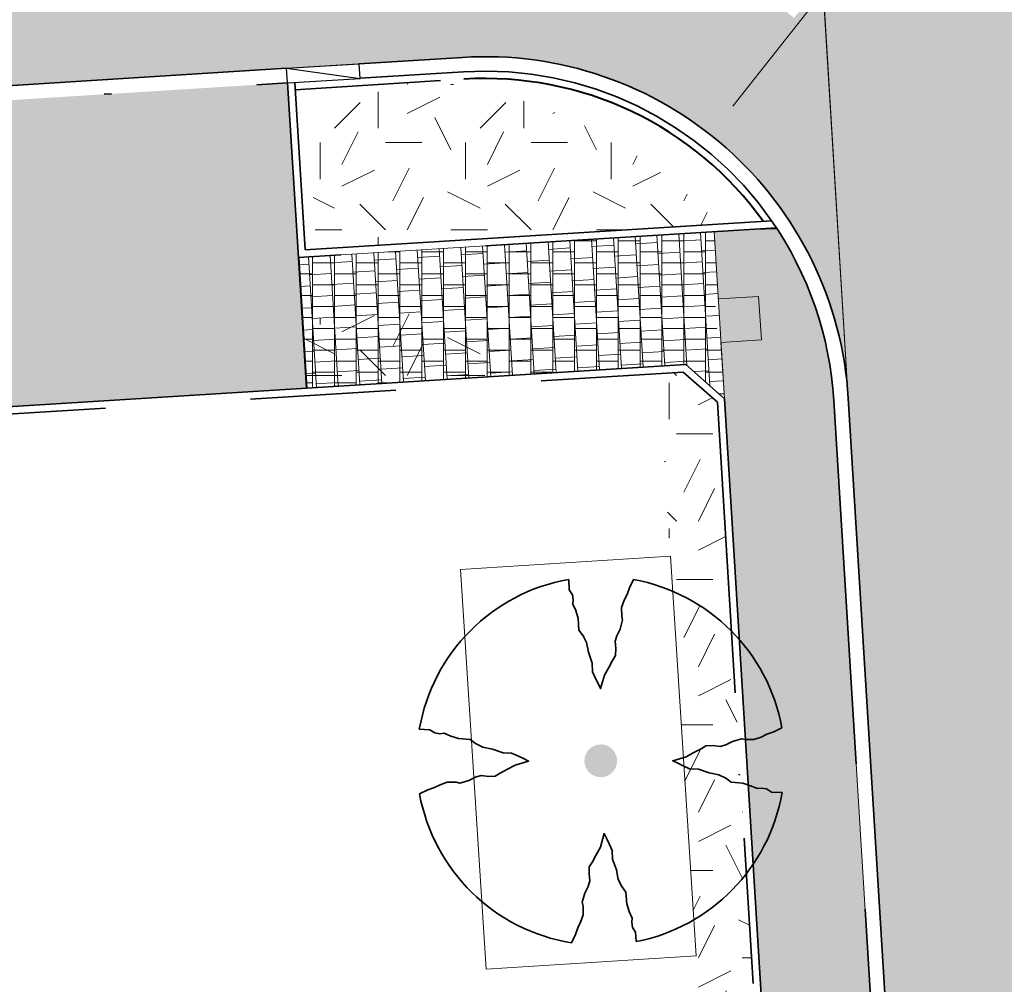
# Model space of a CAD drawing. Header units: metres. Extents: x 162305 to 163132, y 502542 to 502928.
# Tile 161 of 222: x 162612 to 162626, y 502736 to 502749. Entities that reach past the tile are written whole.
import ezdxf

# ---------------------------------------------------------------- set-up
doc = ezdxf.new("R2010")
doc.units = ezdxf.units.M
for name, pattern in [('VH-GELEIDEBAND-SO', [6, 2, -2, 0, -2]), ('VH-OPSLUITBAND-SO', [10, 4, -2, 2, -2]), ('VH-TROTTOIRBAND-SO', [15, 5, -2, 2, -2, 2, -2]), ('ZZ-HIDDEN-SO', [4, 2, -2])]:
    doc.linetypes.add(name, pattern=pattern)
for name, color, linetype, lineweight in [('N-BH-VH-KANTOPSLUITING_BETONRUG-G', 7, 'Continuous', 40), ('N-BH-VH-MATERIAALGRENS-G', 7, 'Continuous', 40), ('N-WE-GR-GRAS-A-200', 62, 'Continuous', 18), ('N-WE-VH-KANTOPSLUITING_BETONRUG-G', 7, 'ZZ-HIDDEN-SO', 35), ('N-WE-VH-KANTOPSLUITING_VOORKANTBAND-G', 50, 'Continuous', 35), ('N-WE-VH-OPENVERHARDING_BETONSTRAATSTEEN-A-200', 92, 'Continuous', 18), ('N-WE-VH-OPENVERHARDING_TEGEL-A', 92, 'Continuous', 18), ('X-XX-AL-M', 7, 'Continuous', 18)]:
    doc.layers.add(name, color=color, linetype=linetype, lineweight=lineweight)
for name, color, linetype, lineweight, true_color in [('N-BH-VH-KANTOPSLUITING_ELEMENT_VERLOOPBAND-S', 253, 'Continuous', 30, 0x828282), ('N-BH-VH-VERHARDING_TEGEL-Grijs', 253, 'Continuous', 13, 0x828282), ('N-WE-GR-PLANTGATVERBETERING-A', 92, 'Continuous', 13, 0x00bd00), ('N-WE-VH-KANTOPSLUITING_GELEIDEBAND_50X200-G', 20, 'VH-GELEIDEBAND-SO', 35, 0xff3f00), ('N-WE-VH-KANTOPSLUITING_OPSLUITBAND_100X200-G', 150, 'VH-OPSLUITBAND-SO', 35, 0x007fff), ('N-WE-VH-KANTOPSLUITING_TROTTOIRBAND_180X200-G', 6, 'VH-TROTTOIRBAND-SO', 35, 0xff00ff), ('N-WE-VH-VERHARDING_BETONSTRAATSTEEN_KF_KEPER_EDELGRIJS-A', 254, 'Continuous', 13, 0xbebebe), ('N01-WE-GR-BOOM-S', 30, 'Continuous', 35, 0xff7f00)]:
    doc.layers.add(name, color=color, linetype=linetype, lineweight=lineweight, true_color=true_color)
doc.layers.add('X-XX-AL-HULPLIJN 01-G', color=1, linetype='Continuous', lineweight=18, true_color=0xff0000, plot=False)
doc.styles.add('NLCS-ISO-M200-T25', font='NLCS-ISO.ttf', dxfattribs={"height": 0.5})
doc.dimstyles.new('NLCS-M200-T25-PIJL_L2_H2', dxfattribs={"dimscale": 0.2, "dimtxt": 2.5, "dimasz": 2.5, "dimexe": 2, "dimexo": 2, "dimgap": 0.7, "dimtad": 1, "dimzin": 0, "dimdsep": 46, "dimtxsty": 'NLCS-ISO-M200-T25', "dimcen": 0, "dimdle": 2, "dimclrd": 256, "dimclre": 256, "dimclrt": 256, "dimazin": 0, "dimtfac": 1, "dimtdec": 3, "dimtofl": 0, "dimtmove": 0, "dimatfit": 3, "dimfxl": 2, "dimfxlon": 1, "dimtfillclr": 256, "dimtolj": 1, "dimtzin": 0, "dimlwd": -1, "dimlwe": -1, "dimarcsym": 0})
pattern_1 = [(0, (0, 0), (2, 2), [0.5, -1.5]), (0, (1.1, 1.2), (2, 2), [0.5, -1.5]), (90, (0.2, 0.7000000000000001), (-2, 2), [0.5, -1.5]), (90, (1, 1.4), (-2, 2), [0.5, -1.5]), (45, (0.4, 1.4), (0, 2.00000000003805), [0.5, -2.328427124]), (135, (1.1, 0), (-2.00000000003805, 0), [0.5, -2.328427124]), (26.56505119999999, (0.5, 0.6000000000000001), (2.000000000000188, 8.001289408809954e-10), [0.5, -3.972135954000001]), (26.56505119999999, (1.4, 1.6), (2.000000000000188, 8.001289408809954e-10), [0.5, -3.972135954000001]), (63.43494882, (1.4, 0), (1.019972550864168e-10, 2.000000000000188), [0.4999999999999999, -3.972135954]), (63.43494882, (0.5, 0.9), (1.019972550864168e-10, 2.000000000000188), [0.4999999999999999, -3.972135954]), (63.43494882, (1.2, 0.4), (1.019972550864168e-10, 2.000000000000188), [0.4999999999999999, -3.972135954]), (116.5650512, (0, 1.1), (-8.00129740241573e-10, 2.000000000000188), [0.4999999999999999, -3.972135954]), (153.43494882, (0.4, 0.3), (-2.000000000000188, 1.019979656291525e-10), [0.5, -3.972135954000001])]

# ---------------------------------------------------------------- blocks, each defined once
blk = doc.blocks.new('SVH-KANTOPSLUITING_VERLOOP_180 200X250_50 200X200_RECHTS3')
at = {"layer": 'N-BH-VH-KANTOPSLUITING_ELEMENT_VERLOOPBAND-S'}
for p, q in [((-0.9980778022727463, -0.06197338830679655), (0, 0)), ((0.01239467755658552, -0.1996155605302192), (0, 0)), ((-0.9980778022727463, -0.06197338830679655), (0.01239467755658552, -0.1996155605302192)), ((-0.9856831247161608, -0.2615889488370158), (-0.9980778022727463, -0.06197338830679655)), ((-0.9856831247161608, -0.2615889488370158), (0.01239467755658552, -0.1996155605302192))]:
    blk.add_line(p, q, dxfattribs=at)
blk = doc.blocks.new('*D339')
at = {"layer": 'Defpoints', "color": 0, "transparency": 16777216}
for p in [(162621.5668150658, 502747.3098110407), (162618.4719177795, 502743.3827751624)]:
    blk.add_point(p, dxfattribs=at)
at = {"layer": 'X-XX-AL-M', "transparency": 16777216}
blk.add_line((162624.0538002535, 502750.4654828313), (162621.8763047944, 502747.7025146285), dxfattribs=at)
blk.add_solid([(162621.8108541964, 502747.7540962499), (162621.9417553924, 502747.6509330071), (162621.5668150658, 502747.3098110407)], dxfattribs=at)
at = {"layer": 'X-XX-AL-M', "transparency": 16777216, "insert": (162623.088278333, 502749.8704261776), "char_height": 0.5, "attachment_point": 5, "rotation": 51.758352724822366, "style": 'NLCS-ISO-M200-T25', "bg_fill": 3, "box_fill_scale": 1.1, "bg_fill_color": 256, "bg_fill_true_color": 13158600, "bg_fill_transparency": 0}
blk.add_mtext('\\A1;R=5.00', dxfattribs=at)
blk = doc.blocks.new('SGR-BOOM_3E GROOTTE')
h = blk.add_hatch(color=256)
edge = h.paths.add_edge_path()
edge.add_arc((-0.001990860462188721, 0.003386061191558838), 0.15, 0, 360)
at = {"flags": 128}
for points in [[(-0.2956210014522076, 1.665075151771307), (-0.2899960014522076, 1.568887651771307), (-0.2613085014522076, 1.523325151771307), (-0.2545585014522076, 1.477762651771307), (-0.2562460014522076, 1.438950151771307), (-0.2314960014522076, 1.378762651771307), (-0.2084335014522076, 1.306762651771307), (-0.2011210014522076, 1.200450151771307), (-0.1628710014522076, 1.149262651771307), (-0.1324960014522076, 1.086262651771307), (-0.1150585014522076, 0.9973876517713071), (-0.07905850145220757, 0.8978251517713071), (-0.07624600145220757, 0.8190751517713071), (-0.04868350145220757, 0.758325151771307), (-0.02280850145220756, 0.7048876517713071), (-0.003121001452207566, 0.664387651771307), (0.03344149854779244, 0.788137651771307), (0.07169149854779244, 0.8573251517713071), (0.1065664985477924, 0.923700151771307), (0.1341289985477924, 0.969262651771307), (0.1375039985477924, 1.032825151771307), (0.1290664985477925, 1.098637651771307), (0.1442539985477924, 1.149262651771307), (0.1751914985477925, 1.210575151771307), (0.1982539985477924, 1.294950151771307), (0.1903789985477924, 1.329825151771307), (0.1898164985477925, 1.409137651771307), (0.2134414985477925, 1.474950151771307), (0.2387539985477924, 1.527825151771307), (0.2618164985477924, 1.588575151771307), (0.2972539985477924, 1.663950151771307)], [(-1.664746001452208, 0.292575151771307), (-1.567433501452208, 0.286950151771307), (-1.520746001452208, 0.259387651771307), (-1.475746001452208, 0.252075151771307), (-1.437496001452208, 0.255450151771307), (-1.376746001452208, 0.229575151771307), (-1.305871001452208, 0.206512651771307), (-1.198996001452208, 0.198637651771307), (-1.148933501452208, 0.160950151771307), (-1.083121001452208, 0.128325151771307), (-0.9942460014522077, 0.111450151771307), (-0.8969335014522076, 0.07713765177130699), (-0.8181835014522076, 0.074325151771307), (-0.7568710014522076, 0.04676265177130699), (-0.7039960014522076, 0.02145015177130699), (-0.6629335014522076, 0.0006376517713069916), (-0.7866835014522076, -0.03536234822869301), (-0.8564335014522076, -0.07361234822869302), (-0.9222460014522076, -0.108487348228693), (-0.9678085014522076, -0.136612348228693), (-1.030808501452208, -0.138862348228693), (-1.097183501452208, -0.130987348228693), (-1.148933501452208, -0.146174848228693), (-1.209683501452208, -0.176549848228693), (-1.292933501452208, -0.200174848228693), (-1.327808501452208, -0.192862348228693), (-1.407683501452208, -0.193424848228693), (-1.472933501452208, -0.216487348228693), (-1.525808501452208, -0.241237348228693), (-1.587121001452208, -0.263174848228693), (-1.662496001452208, -0.299737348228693)], [(1.659628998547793, -0.287924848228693), (1.562316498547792, -0.282299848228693), (1.516191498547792, -0.254174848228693), (1.471753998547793, -0.246862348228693), (1.433503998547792, -0.250237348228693), (1.371066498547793, -0.224362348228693), (1.300191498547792, -0.201299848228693), (1.194441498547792, -0.193424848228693), (1.143253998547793, -0.156299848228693), (1.079128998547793, -0.124799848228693), (0.9908164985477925, -0.106799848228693), (0.8923789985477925, -0.07192484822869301), (0.8125039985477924, -0.06911234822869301), (0.7523164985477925, -0.04211234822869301), (0.6988789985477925, -0.01567484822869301), (0.6583789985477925, 0.004575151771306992), (0.7821289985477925, 0.04057515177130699), (0.8513164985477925, 0.07826265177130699), (0.9171289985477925, 0.113700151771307), (0.9621289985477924, 0.141825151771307), (1.025128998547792, 0.144075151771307), (1.092628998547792, 0.135637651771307), (1.143253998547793, 0.151387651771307), (1.204003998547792, 0.181200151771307), (1.288378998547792, 0.205950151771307), (1.323253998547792, 0.198075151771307), (1.402003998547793, 0.197512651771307), (1.468378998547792, 0.220012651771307), (1.521253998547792, 0.247012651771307), (1.582566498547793, 0.268950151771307), (1.658503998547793, 0.304387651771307)], [(-0.2703085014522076, -1.662674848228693), (-0.2337460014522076, -1.586737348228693), (-0.2106835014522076, -1.526549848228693), (-0.1864960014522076, -1.473674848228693), (-0.1634335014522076, -1.407299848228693), (-0.1628710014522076, -1.328549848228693), (-0.1713085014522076, -1.292549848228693), (-0.1471210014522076, -1.208737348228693), (-0.1178710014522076, -1.147424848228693), (-0.1021210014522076, -1.096799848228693), (-0.1094335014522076, -1.030424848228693), (-0.1066210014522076, -0.967987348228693), (-0.07849600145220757, -0.9224248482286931), (-0.04305850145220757, -0.856612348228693), (-0.004808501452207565, -0.786862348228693), (0.03006649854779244, -0.662549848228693), (0.05144149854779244, -0.703612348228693), (0.07619149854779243, -0.756487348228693), (0.1037539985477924, -0.817799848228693), (0.1071289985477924, -0.8959873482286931), (0.1420039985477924, -0.9949873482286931), (0.1588789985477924, -1.084424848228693), (0.1903789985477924, -1.147424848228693), (0.2280664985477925, -1.198612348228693), (0.2365039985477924, -1.304924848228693), (0.2595664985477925, -1.376362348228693), (0.2848789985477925, -1.437674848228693), (0.2815039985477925, -1.475362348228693), (0.2893789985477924, -1.522049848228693), (0.3169414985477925, -1.566487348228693), (0.3231289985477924, -1.652549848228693)]]:
    blk.add_lwpolyline(points, dxfattribs=at)
for start, end in [(100.0002194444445, 170.1098166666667), (10.29992500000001, 79.79196666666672), (190.3241250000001, 260.8432527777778), (281.0945583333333, 350.0620888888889)]:
    blk.add_arc((-0.001990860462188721, 0.003386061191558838), 1.687497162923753, start, end)

msp = doc.modelspace()

# ---------------------------------------------------------------- hatches: boundary and pattern name
at = {"layer": 'N-WE-GR-GRAS-A-200'}
h = msp.add_hatch(dxfattribs=at)
h.set_pattern_fill('AGR-GRAS_02-SO', color=256, scale=0.2, style=0, pattern_type=2)
h.set_pattern_definition(pattern_1)
h.paths.add_polyline_path([(162421.5165590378, 502819.7260517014), (162435.0341480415, 502820.5761715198), (162435.1688183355, 502820.4316233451), (162435.3426501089, 502820.2749681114), (162435.552850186, 502820.1206294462), (162435.8967156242, 502819.9441172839), (162436.2277402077, 502819.8405780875), (162436.6488709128, 502819.7886927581), (162442.0138132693, 502820.0949395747), (162442.1810611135, 502820.2103278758), (162442.3248732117, 502817.9525913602), (162445.007909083, 502818.1234939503), (162446.2444226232, 502817.2507322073), (162443.1915292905, 502817.0609060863), (162443.5109028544, 502811.9245559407), (162442.5054510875, 502811.8576059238), (162442.17, 502817.226), (162424.634, 502816.1300000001), (162424.643, 502815.982), (162424.9671399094, 502810.7714661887), (162422.0807124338, 502810.5898051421)])
edge = h.paths.add_edge_path(flags=16)
edge.add_ellipse((162362.043387, 502852.5697739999), major_axis=(-0.002383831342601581, 0.03742427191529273), ratio=0.9992283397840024, start_angle=0, end_angle=360, ccw=False)
edge = h.paths.add_edge_path(flags=16)
edge.add_ellipse((162362.5847170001, 502843.0740939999), major_axis=(-0.002383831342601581, 0.03742427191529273), ratio=0.9992283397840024, start_angle=0, end_angle=360, ccw=False)
edge = h.paths.add_edge_path(flags=16)
edge.add_ellipse((162361.374981, 502862.4700579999), major_axis=(-0.002383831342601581, 0.03742427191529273), ratio=0.9992283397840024, start_angle=0, end_angle=360, ccw=False)
h.paths.add_polyline_path([(162362.2190213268, 502859.5504481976), (162362.3188333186, 502859.5565773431), (162363.5149332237, 502840.0783135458), (162363.4151212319, 502840.0721844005), (162363.4427023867, 502839.6230304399), (162363.5425143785, 502839.6291595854), (162363.6292576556, 502838.2165615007), (162362.8224999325, 502838.1585549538), (162362.7862460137, 502838.484052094), (162362.7876825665, 502838.4841989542), (162362.7580411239, 502838.7741446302), (162362.163, 502845.4909999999), (162360.89836909, 502866.6763346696), (162361.8778000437, 502866.7387219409), (162362.2912521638, 502860.0057313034), (162362.191440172, 502859.9996021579)])
h.paths.add_polyline_path([(162370.3601271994, 502859.1295107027), (162370.1821962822, 502861.9228857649), (162370.463, 502861.9199999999), (162370.486, 502861.4019999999), (162370.7786257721, 502861.4149999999), (162370.814, 502860.8959999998), (162371.3365986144, 502860.9349999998), (162371.387, 502859.961), (162371.777, 502859.9789999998), (162371.7795167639, 502859.2226011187)])
edge = h.paths.add_edge_path(flags=16)
edge.add_ellipse((162389.543764, 502924.3068979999), major_axis=(-0.002385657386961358, 0.03745293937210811), ratio=0.9992283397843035, start_angle=0, end_angle=360, ccw=False)
edge = h.paths.add_edge_path(flags=16)
edge.add_ellipse((162379.964316, 502923.7109299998), major_axis=(-0.002385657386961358, 0.03745293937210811), ratio=0.9992283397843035, start_angle=0, end_angle=360, ccw=False)
h.paths.add_polyline_path([(162371.042, 502923.0409999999), (162371.029, 502923.5469999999), (162371.0223638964, 502923.6548720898), (162398.1123599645, 502925.3046281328), (162398.1452615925, 502924.7643634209)])
edge = h.paths.add_edge_path(flags=16)
edge.add_ellipse((162472.361153, 502871.472719), major_axis=(-0.002385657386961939, 0.03745293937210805), ratio=0.9992283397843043, start_angle=0, end_angle=360, ccw=False)
edge = h.paths.add_edge_path(flags=16)
edge.add_ellipse((162472.2864730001, 502872.403486), major_axis=(-0.002385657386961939, 0.03745293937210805), ratio=0.9992283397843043, start_angle=0, end_angle=360, ccw=False)
edge = h.paths.add_edge_path(flags=16)
edge.add_ellipse((162481.3114880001, 502872.9735409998), major_axis=(-0.002385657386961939, 0.03745293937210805), ratio=0.9992283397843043, start_angle=0, end_angle=360, ccw=False)
edge = h.paths.add_edge_path(flags=16)
edge.add_ellipse((162481.4002010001, 502872.0775119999), major_axis=(-0.002385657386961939, 0.03745293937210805), ratio=0.9992283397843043, start_angle=0, end_angle=360, ccw=False)
edge = h.paths.add_edge_path(flags=16)
edge.add_ellipse((162491.4805440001, 502873.637313), major_axis=(-0.002385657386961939, 0.03745293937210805), ratio=0.9992283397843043, start_angle=0, end_angle=360, ccw=False)
edge = h.paths.add_edge_path()
edge.add_line((162491.6143036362, 502871.717545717), (162490.495948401, 502871.6572610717))
edge.add_line((162490.495948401, 502871.6572610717), (162490.4911206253, 502871.770458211))
edge.add_line((162490.4911206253, 502871.770458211), (162478.1572766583, 502870.9921482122))
edge.add_line((162478.1572766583, 502870.9921482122), (162470.9743753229, 502870.6049558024))
edge.add_line((162470.9743753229, 502870.6049558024), (162470.8563556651, 502872.5000220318))
edge.add_line((162470.8563556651, 502872.5000220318), (162485.6270000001, 502873.4150000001))
edge.add_line((162485.6270000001, 502873.4150000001), (162493.227, 502873.874))
edge.add_line((162493.227, 502873.874), (162492.8458826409, 502880.3916842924))
edge.add_line((162492.8458826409, 502880.3916842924), (162493.9870089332, 502880.4646632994))
edge.add_line((162493.9870089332, 502880.4646632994), (162494.5185704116, 502871.8740994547))
edge.add_line((162494.5185704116, 502871.8740994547), (162491.6457403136, 502871.7192403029))
edge.add_ellipse((162491.6281880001, 502871.7524060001), major_axis=(-0.002385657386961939, 0.03745293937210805), ratio=0.9992283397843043, start_angle=204.2610710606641, end_angle=514.6215030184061)
h.paths.add_polyline_path([(162503.0755587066, 502855.4427169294), (162503.1753678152, 502855.4488928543), (162503.1815437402, 502855.3490837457), (162507.7228581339, 502855.6300883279), (162508.3250288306, 502845.8984091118), (162508.8258166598, 502845.9293965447), (162509.9220368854, 502845.9962164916), (162508.4797209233, 502869.3054814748), (162502.5611213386, 502868.9392541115), (162502.3616388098, 502868.2951169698), (162502.3731368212, 502866.8913389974)])
h.paths.add_polyline_path([(162538.7342247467, 502870.4526310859), (162538.7367962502, 502870.458550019), (162538.7430412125, 502870.4777147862), (162538.7473811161, 502870.496931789), (162538.7498959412, 502870.5159468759), (162538.7507036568, 502870.5345366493), (162538.7498980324, 502870.5531265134), (162538.7473853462, 502870.5721418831), (162538.7430476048, 502870.5913593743), (162538.7368047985, 502870.6105248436), (162538.7286236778, 502870.6293614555), (162538.7222540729, 502870.6408522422), (162538.7033428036, 502870.9382040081), (162537.9507959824, 502870.8903428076), (162537.9680789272, 502870.6185940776), (162537.964609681, 502870.6106081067), (162537.9583653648, 502870.5914438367), (162537.9540258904, 502870.5722273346), (162537.9515112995, 502870.5532127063), (162537.9507036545, 502870.5346233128), (162537.9515092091, 502870.5160338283), (162537.9540216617, 502870.4970189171), (162537.9583589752, 502870.4778019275), (162537.964601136, 502870.4586369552), (162537.9727813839, 502870.4398007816), (162537.9803143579, 502870.4262100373), (162537.9986571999, 502870.137795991), (162538.7512040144, 502870.1856571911)], flags=16)
edge = h.paths.add_edge_path(flags=16)
edge.add_ellipse((162531.9063522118, 502869.9819825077), major_axis=(-0.2500000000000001, 0), ratio=1, start_angle=-146.51130248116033, end_angle=206.7590416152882, ccw=False)
edge.add_line((162532.1148508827, 502870.1199256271), (162532.1295791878, 502870.0945423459))
edge = h.paths.add_edge_path(flags=16)
edge.add_ellipse((162511.918555, 502869.277477), major_axis=(-0.00238565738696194, 0.03745293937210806), ratio=0.9992283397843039, start_angle=0, end_angle=360, ccw=False)
edge = h.paths.add_edge_path(flags=16)
edge.add_ellipse((162522.496849, 502868.4620289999), major_axis=(-0.00238565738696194, 0.03745293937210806), ratio=0.9992283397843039, start_angle=0, end_angle=360, ccw=False)
edge = h.paths.add_edge_path(flags=16)
edge.add_ellipse((162522.447144, 502869.8904319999), major_axis=(-0.00238565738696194, 0.03745293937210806), ratio=0.9992283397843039, start_angle=0, end_angle=360, ccw=False)
edge = h.paths.add_edge_path(flags=16)
edge.add_ellipse((162532.378619, 502869.05672), major_axis=(-0.00238565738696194, 0.03745293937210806), ratio=0.9992283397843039, start_angle=0, end_angle=360, ccw=False)
edge = h.paths.add_edge_path()
edge.add_line((162511.9016605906, 502867.7473060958), (162510.2102112, 502867.6449842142))
edge.add_line((162510.2102112, 502867.6449842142), (162510.1085309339, 502869.3060766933))
edge.add_line((162510.1085309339, 502869.3060766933), (162538.7403474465, 502871.0777381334))
edge.add_line((162538.7403474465, 502871.0777381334), (162538.8441031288, 502869.3771517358))
edge.add_line((162538.8441031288, 502869.3771517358), (162511.9425193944, 502867.7497777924))
edge.add_ellipse((162511.920191, 502867.7799310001), major_axis=(-0.00238565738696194, 0.03745293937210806), ratio=0.9992283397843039, start_angle=212.895373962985, end_angle=506.7391838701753)
edge = h.paths.add_edge_path(flags=16)
edge.add_ellipse((162554.016631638, 502704.4069191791), major_axis=(-0.2500000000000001, 0), ratio=1, start_angle=-19.78060631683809, end_angle=333.4897362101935, ccw=False)
edge.add_line((162553.7813827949, 502704.4915240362), (162553.7929180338, 502704.5185087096))
edge = h.paths.add_edge_path()
edge.add_ellipse((162551.4431023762, 502714.7606002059), major_axis=(-0.5786424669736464, 0), ratio=1, start_angle=88.32756619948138, end_angle=98.42476321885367)
edge.add_line((162551.5278796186, 502714.1882018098), (162556.303, 502714.513))
edge.add_line((162556.303, 502714.513), (162556.577, 502710.1250000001))
edge.add_line((162556.577, 502710.1250000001), (162556.776, 502710.137))
edge.add_line((162556.776, 502710.137), (162556.8456714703, 502709.2360332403))
edge.add_line((162556.8456714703, 502709.2360332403), (162552.7317102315, 502708.9739843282))
edge.add_line((162552.7317102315, 502708.9739843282), (162552.9859847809, 502704.982074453))
edge.add_line((162552.9859847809, 502704.982074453), (162557.1540978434, 502705.2475726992))
edge.add_line((162557.1540978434, 502705.2475726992), (162557.1710000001, 502705.029))
edge.add_line((162557.1710000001, 502705.029), (162577.095, 502706.273))
edge.add_line((162577.095, 502706.273), (162577.2190000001, 502706.8259999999))
edge.add_line((162577.2190000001, 502706.8259999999), (162577.3048540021, 502705.3783479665))
edge.add_line((162577.3048540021, 502705.3783479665), (162549.7918656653, 502703.6927452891))
edge.add_line((162549.7918656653, 502703.6927452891), (162549.1598177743, 502713.8137040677))
edge.add_line((162549.1598177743, 502713.8137040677), (162549.361875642, 502713.8262496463))
edge.add_line((162549.361875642, 502713.8262496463), (162549.3556780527, 502713.9260674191))
edge.add_line((162549.3556780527, 502713.9260674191), (162550.2635827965, 502713.9824417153))
edge.add_ellipse((162550.2202014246, 502714.6810961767), major_axis=(-0.7000000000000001, 0), ratio=1, start_angle=93.55309047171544, end_angle=128.9931781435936)
edge.add_line((162550.6606609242, 502714.1370415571), (162551.426214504, 502714.1822042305))
edge = h.paths.add_edge_path(flags=16)
edge.add_ellipse((162508.182291, 502708.9626890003), major_axis=(-0.002385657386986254, 0.03745293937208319), ratio=0.9992283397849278, start_angle=0, end_angle=360, ccw=False)
edge = h.paths.add_edge_path(flags=16)
edge.add_ellipse((162498.418432, 502708.1386420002), major_axis=(-0.002385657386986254, 0.03745293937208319), ratio=0.9992283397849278, start_angle=0, end_angle=360, ccw=False)
edge = h.paths.add_edge_path(flags=16)
edge.add_ellipse((162487.92888, 502707.676082), major_axis=(-0.002385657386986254, 0.03745293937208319), ratio=0.9992283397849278, start_angle=0, end_angle=360, ccw=False)
edge = h.paths.add_edge_path(flags=16)
edge.add_ellipse((162478.21442, 502707.1048410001), major_axis=(-0.002385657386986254, 0.03745293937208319), ratio=0.9992283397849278, start_angle=0, end_angle=360, ccw=False)
h.paths.add_polyline_path([(162476.6849999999, 502707.0870000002), (162505.879, 502708.9120000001), (162539.79, 502710.978), (162539.8512384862, 502709.9872224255), (162476.7460532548, 502706.0992192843)])
edge = h.paths.add_edge_path(flags=16)
edge.add_ellipse((162395.834261, 502721.3618740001), major_axis=(-0.002383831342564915, 0.03742427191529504), ratio=0.999228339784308, start_angle=0, end_angle=360, ccw=False)
edge = h.paths.add_edge_path(flags=16)
edge.add_ellipse((162396.470102, 502711.1848960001), major_axis=(-0.002383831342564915, 0.03742427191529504), ratio=0.999228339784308, start_angle=0, end_angle=360, ccw=False)
edge = h.paths.add_edge_path()
edge.add_line((162395.3827017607, 502731.7149209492), (162396.765, 502708.907))
edge.add_line((162396.765, 502708.907), (162397.0362159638, 502704.3002450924))
edge.add_line((162397.0362159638, 502704.3002450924), (162396.2952306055, 502704.2557530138))
edge.add_line((162396.2952306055, 502704.2557530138), (162395.7976409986, 502704.6969723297))
edge.add_line((162395.7976409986, 502704.6969723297), (162394.0179850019, 502733.9348903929))
edge.add_line((162394.0179850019, 502733.9348903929), (162394.9004865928, 502734.9337845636))
edge.add_line((162394.9004865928, 502734.9337845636), (162395.1865293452, 502734.9517658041))
edge.add_line((162395.1865293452, 502734.9517658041), (162395.3786342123, 502731.7820354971))
edge.add_ellipse((162395.364097, 502731.7474740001), major_axis=(-0.002383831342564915, 0.03742427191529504), ratio=0.999228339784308, start_angle=333.5251489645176, end_angle=566.1216927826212)
edge = h.paths.add_edge_path(flags=16)
edge.add_ellipse((162599.331135, 502707.3641609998), major_axis=(-0.002385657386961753, 0.03745293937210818), ratio=0.9992283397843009, start_angle=0, end_angle=360, ccw=False)
edge = h.paths.add_edge_path(flags=16)
edge.add_ellipse((162589.564927, 502706.8229459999), major_axis=(-0.002385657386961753, 0.03745293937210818), ratio=0.9992283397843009, start_angle=0, end_angle=360, ccw=False)
edge = h.paths.add_edge_path()
edge.add_ellipse((162583.9606018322, 502706.2395809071), major_axis=(-0.25, 0), ratio=1, start_angle=93.48921757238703, end_angle=273.4892176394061)
edge.add_line((162583.9453866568, 502706.4891174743), (162583.9425624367, 502706.5354361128))
edge.add_line((162583.9425624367, 502706.5354361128), (162608.977, 502708.0619999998))
edge.add_line((162608.977, 502708.0619999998), (162609.0222481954, 502707.3215365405))
edge.add_line((162609.0222481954, 502707.3215365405), (162583.9881483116, 502705.7878047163))
edge.add_line((162583.9881483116, 502705.7878047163), (162583.9758170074, 502705.9900443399))
edge = h.paths.add_edge_path(flags=16)
edge.add_ellipse((162616.1438289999, 502666.5185710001), major_axis=(-0.002383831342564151, 0.03742427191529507), ratio=0.9992283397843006, start_angle=0, end_angle=360, ccw=False)
edge = h.paths.add_edge_path(flags=16)
edge.add_ellipse((162615.418174, 502676.4011740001), major_axis=(-0.002383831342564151, 0.03742427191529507), ratio=0.9992283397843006, start_angle=0, end_angle=360, ccw=False)
edge = h.paths.add_edge_path()
edge.add_ellipse((162615.4285143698, 502664.8072041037), major_axis=(-0.25, 0), ratio=1, start_angle=33.48920055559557, end_angle=333.4892346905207)
edge.add_line((162615.2048017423, 502664.9187955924), (162615.1525454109, 502664.9448619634))
edge.add_line((162615.1525454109, 502664.9448619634), (162613.958497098, 502684.041838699))
edge.add_line((162613.958497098, 502684.041838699), (162615.1414976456, 502684.115805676))
edge.add_line((162615.1414976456, 502684.115805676), (162615.159, 502683.7990000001))
edge.add_line((162615.159, 502683.7990000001), (162616.3066053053, 502665.5481842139))
edge.add_line((162616.3066053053, 502665.5481842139), (162616.3033225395, 502665.5336481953))
edge.add_line((162616.3033225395, 502665.5336481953), (162616.3008077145, 502665.514633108))
edge.add_line((162616.3008077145, 502665.514633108), (162616.2999999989, 502665.4960433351))
edge.add_line((162616.2999999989, 502665.4960433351), (162616.3008056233, 502665.4774534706))
edge.add_line((162616.3008056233, 502665.4774534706), (162616.3033183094, 502665.4584381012))
edge.add_line((162616.3033183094, 502665.4584381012), (162616.3076560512, 502665.4392206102))
edge.add_line((162616.3076560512, 502665.4392206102), (162616.3138988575, 502665.4200551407))
edge.add_line((162616.3138988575, 502665.4200551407), (162616.314791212, 502665.4180005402))
edge.add_line((162616.314791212, 502665.4180005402), (162616.722, 502658.942))
edge.add_line((162616.722, 502658.942), (162615.5333526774, 502658.8544320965))
edge.add_line((162615.5333526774, 502658.8544320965), (162615.1717733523, 502664.6373404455))
edge.add_line((162615.1717733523, 502664.6373404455), (162615.2200169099, 502664.6692591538))
h.paths.add_polyline_path([(162613.8066207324, 502655.3830135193), (162613.5983157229, 502658.7118775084), (162613.6383711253, 502658.7148283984), (162613.9336933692, 502653.9916007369), (162582.143659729, 502652.0176703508), (162582.0627495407, 502653.3171170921)])
h.paths.add_polyline_path([(162630.4243863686, 502647.5564365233), (162630.6988101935, 502642.625785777), (162628.400261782, 502642.4938657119), (162627.7770362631, 502642.4580970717), (162627.7860277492, 502642.2775601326), (162603.4329293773, 502640.7654094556), (162603.1143130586, 502645.8967066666), (162602.0771908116, 502645.8411463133), (162602.1052835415, 502645.3920240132), (162602.140627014, 502645.3942347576), (162602.4673671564, 502640.0490361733), (162633.8554516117, 502641.9628847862), (162634.1446303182, 502641.9819357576), (162633.8808725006, 502644.367061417), (162633.7172807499, 502644.9995907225), (162633.3784737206, 502645.7268571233), (162632.876258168, 502646.363503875), (162632.2858631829, 502646.8539192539), (162631.6236958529, 502647.2106270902)])
edge = h.paths.add_edge_path(flags=16)
edge.add_ellipse((162567.844551, 502652.1996749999), major_axis=(-0.002385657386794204, 0.03745293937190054), ratio=0.9992283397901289, start_angle=0, end_angle=360, ccw=False)
edge = h.paths.add_edge_path()
edge.add_line((162548.0456737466, 502650.7682154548), (162548.0302749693, 502651.0150177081))
edge.add_line((162548.0302749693, 502651.0150177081), (162549.486, 502651.1087671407))
edge.add_line((162549.486, 502651.1087671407), (162549.486, 502650.5171653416))
edge.add_line((162549.486, 502650.5171653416), (162550.286, 502650.5171653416))
edge.add_line((162550.286, 502650.5171653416), (162550.286, 502651.1602875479))
edge.add_line((162550.286, 502651.1602875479), (162558.5596133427, 502651.6931124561))
edge.add_ellipse((162558.586846, 502651.7189099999), major_axis=(-0.002385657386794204, 0.03745293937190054), ratio=0.9992283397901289, start_angle=129.7834060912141, end_angle=230.2967654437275)
edge.add_line((162558.6171626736, 502651.6968186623), (162573.8774278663, 502652.679587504))
edge.add_line((162573.8774278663, 502652.679587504), (162573.9442433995, 502651.6087087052))
edge.add_line((162573.9442433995, 502651.6087087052), (162548.0933813, 502650.003587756))
edge.add_line((162548.0933813, 502650.003587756), (162548.0496484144, 502650.7045118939))
edge.add_ellipse((162548.027968, 502650.7351350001), major_axis=(-0.002385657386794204, 0.03745293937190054), ratio=0.9992283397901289, start_angle=211.6726546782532, end_angle=328.1783617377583)
edge = h.paths.add_edge_path(flags=16)
edge.add_ellipse((162430.664854, 502659.8648859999), major_axis=(-0.002385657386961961, 0.03745293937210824), ratio=0.999228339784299, start_angle=0, end_angle=360, ccw=False)
edge = h.paths.add_edge_path(flags=16)
edge.add_ellipse((162420.419076, 502659.6422339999), major_axis=(-0.002385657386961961, 0.03745293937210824), ratio=0.999228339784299, start_angle=0, end_angle=360, ccw=False)
edge = h.paths.add_edge_path(flags=16)
edge.add_ellipse((162411.255758, 502659.1550639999), major_axis=(-0.002385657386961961, 0.03745293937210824), ratio=0.999228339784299, start_angle=0, end_angle=360, ccw=False)
h.paths.add_polyline_path([(162435.5066193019, 502661.0433013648), (162435.3233302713, 502659.8573135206), (162409.6329158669, 502658.2621252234), (162409.5620526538, 502659.4211363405), (162417.3110000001, 502659.9086496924), (162417.3110000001, 502659.5641653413), (162418.1110000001, 502659.5641653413), (162418.1110000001, 502659.9623525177)])
edge = h.paths.add_edge_path()
edge.add_arc((162406.536, 502665.135), 0.2500000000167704, 314.1360549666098, 386.7590416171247)
edge.add_line((162406.759226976, 502665.2475598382), (162406.7444974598, 502665.27294495))
edge.add_arc((162406.5359999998, 502665.135), 0.2500000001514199, 33.48920055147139, 53.15212306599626)
edge.add_line((162406.685923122, 502665.3350576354), (162405.617, 502682.119))
edge.add_line((162405.617, 502682.119), (162404.587, 502699.361))
edge.add_line((162404.587, 502699.361), (162405.1143578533, 502699.3935952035))
edge.add_line((162405.1143578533, 502699.3935952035), (162407.5658656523, 502659.2976883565))
edge.add_line((162407.5658656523, 502659.2976883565), (162407.0728233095, 502659.2672141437))
edge.add_line((162407.0728233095, 502659.2672141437), (162407.068, 502659.3430000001))
edge.add_line((162407.068, 502659.3430000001), (162407.062, 502659.4299999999))
edge.add_line((162407.062, 502659.4299999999), (162406.7100911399, 502664.9555779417))
h.paths.add_polyline_path([(162384.1750049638, 502626.9891315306), (162385.0461632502, 502626.5921299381), (162372.824584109, 502599.0138271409), (162371.3350000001, 502595.4950000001), (162370.7215316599, 502593.4947695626), (162370.3940593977, 502591.742593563), (162370.27, 502590.8190000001), (162370.22, 502589.0400000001), (162370.38, 502587.0300000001), (162370.565, 502585.909), (162371.415, 502583.295), (162372.1925058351, 502581.7065360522), (162370.9084498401, 502584.3298946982), (162369.965918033, 502586.8058962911), (162369.7468094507, 502588.0398939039), (162369.6159284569, 502589.5431637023), (162369.6091660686, 502591.0279743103), (162369.7646776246, 502592.5846402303), (162370.1565436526, 502594.4288020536), (162370.7452851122, 502596.21519706), (162373.7388263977, 502603.1545829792), (162382.0728048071, 502622.3892297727), (162383.9823001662, 502627.0156439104)])
h.paths.add_polyline_path([(162633.5463762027, 502600.5126540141), (162633.8283551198, 502595.9714000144), (162634.9231162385, 502596.039376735), (162635.3607743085, 502596.0881576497), (162635.8073451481, 502596.2543479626), (162636.1271517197, 502596.4813361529), (162636.3947428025, 502596.7820698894), (162636.6092821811, 502597.1852952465), (162636.6796266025, 502597.5214881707), (162636.6916618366, 502597.8519463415), (162636.4580000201, 502601.6318122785), (162636.458, 502601.6900000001), (162604.9018155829, 502599.7525513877), (162604.8522315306, 502599.7495070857), (162605.1491306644, 502595.6509770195), (162605.3252974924, 502595.0911310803), (162605.5291921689, 502594.7712351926), (162606.0306337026, 502594.3268080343), (162606.4894983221, 502594.1006345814), (162606.9796067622, 502594.0141961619), (162607.3978853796, 502594.0296818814), (162607.3792933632, 502594.3291052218), (162607.4791011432, 502594.3353025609), (162607.1971222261, 502598.8765565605)])
h = msp.add_hatch(dxfattribs=at)
h.set_pattern_fill('AGR-GRAS_02-SO', color=256, scale=0.2, style=0, pattern_type=2)
h.set_pattern_definition(pattern_1)
h.paths.add_polyline_path([(162616.0345666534, 502747.71715868, -0.2227706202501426), (162616.1238084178, 502747.9455208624), (162616.3363827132, 502747.9587724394), (162616.3376627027, 502747.9242260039), (162616.787354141, 502747.9408876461), (162616.7856537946, 502747.9867793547), (162617.7142501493, 502748.0446667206, -0.1782078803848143), (162621.6759352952, 502746.0830688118), (162616.1505173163, 502745.7386221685), (162616.0518986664, 502747.3341734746), (162616.0347030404, 502747.7150902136)])
h = msp.add_hatch(dxfattribs=at)
h.set_pattern_fill('AGR-GRAS_02-SO', color=256, scale=0.2, style=0, pattern_type=2)
h.set_pattern_definition(pattern_1)
h.paths.add_polyline_path([(162615.9576089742, 502744.783004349), (162618.4078296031, 502744.9034140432), (162618.4658955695, 502743.9792713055), (162616.0160744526, 502743.8265529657), (162615.9605497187, 502744.7172493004)], flags=0)
h = msp.add_hatch(dxfattribs=at)
h.set_pattern_fill('AGR-GRAS_02-SO', color=256, scale=0.2, style=0, pattern_type=2)
h.set_pattern_definition(pattern_1)
h.paths.add_polyline_path([(162620.8590000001, 502744.0189999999), (162621.2047497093, 502744.0403702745), (162621.6623810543, 502743.6361203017), (162622.5057683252, 502729.9299050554), (162621.7538254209, 502729.8836356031)])
edge = h.paths.add_edge_path(flags=16)
edge.add_ellipse((162621.277333, 502738.2237599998), major_axis=(-0.002383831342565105, 0.037424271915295), ratio=0.9992283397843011, start_angle=0, end_angle=360)
at = {"layer": 'N-WE-VH-OPENVERHARDING_BETONSTRAATSTEEN-A-200', "true_color": 0x333333}
h = msp.add_hatch(dxfattribs=at)
h.set_pattern_fill('AVH-BSS_KEIFORMAAT_KEPER-SO', color=250, scale=0.2, angle=273.5210364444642, pattern_type=2)
h.set_pattern_definition([(318.5210364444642, (0, 0), (0.2964242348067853, 0.01823932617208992), [0.63, -0.21]), (48.52103644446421, (0.1573317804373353, -0.1390924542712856), (0.2964242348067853, 0.0182393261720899), [0.63, -0.21])])
h.paths.add_polyline_path([(162625.2152862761, 502715.2043019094), (162630.7049033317, 502715.5420956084), (162625.7696918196, 502795.7461153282), (162620.2801041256, 502795.4081563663), (162622.5095114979, 502759.1769023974), (162623.4624787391, 502743.6898603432)])
h = msp.add_hatch(dxfattribs=at)
h.set_pattern_fill('AVH-BSS_KEIFORMAAT_KEPER-SO', color=250, scale=0.2, angle=3.550433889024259, pattern_type=2)
h.set_pattern_definition([(48.55043388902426, (0, 0), (-0.0183914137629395, 0.2964148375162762), [0.63, -0.21]), (138.5504338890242, (0.139011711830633, 0.157403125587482), (-0.01839141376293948, 0.2964148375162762), [0.63, -0.21])])
edge = h.paths.add_edge_path()
edge.add_line((162553.5443513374, 502749.8559268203), (162553.8865569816, 502744.3664576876))
edge.add_line((162553.8865569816, 502744.3664576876), (162554.438156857, 502744.4007080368))
edge.add_line((162554.438156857, 502744.4007080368), (162615.7420984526, 502748.2223079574))
edge.add_line((162615.7420984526, 502748.2223079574), (162618.1608288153, 502748.3730881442))
edge.add_arc((162618.4719177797, 502743.3827751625), 4.999999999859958, 3.5211529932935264, 93.56712089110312, ccw=False)
edge.add_line((162623.4624787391, 502743.6898603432), (162622.5095114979, 502759.1769023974))
edge.add_arc((162617.5189503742, 502758.8698172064), 5.000000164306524, -86.43330261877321, 3.52115299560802, ccw=False)
edge.add_line((162617.8300024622, 502753.8795017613), (162602.2604679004, 502752.9050301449))
edge.add_line((162602.2604679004, 502752.9050301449), (162600.0648078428, 502752.7676073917))
edge.add_line((162600.0648078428, 502752.7676073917), (162584.4952733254, 502751.7931357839))
edge.add_line((162584.4952733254, 502751.7931357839), (162578.155312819, 502751.3963058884))
edge.add_line((162578.155312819, 502751.3963058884), (162572.1670305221, 502751.0215057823))
edge.add_line((162572.1670305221, 502751.0215057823), (162569.3776137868, 502750.8469192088))
edge.add_line((162569.3776137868, 502750.8469192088), (162553.5443513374, 502749.8559268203))
at = {"layer": 'N-WE-VH-OPENVERHARDING_TEGEL-A', "true_color": 0x333333}
h = msp.add_hatch(dxfattribs=at)
h.set_pattern_fill('AVH-TEGEL_400X400_HALFST_02', color=250, angle=3.567187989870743, pattern_type=2)
h.set_pattern_definition([(3.567187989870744, (0, 0), (-0.02488758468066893, 0.3992250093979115), []), (93.56718798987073, (0, 0), (-0.3992250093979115, -0.02488758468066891), [0.4, -0.4]), (93.56718798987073, (0.1747249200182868, 0.411668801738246), (-0.3992250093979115, -0.02488758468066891), [0.4, -0.4]), (3.567187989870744, (0.1871687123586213, 0.2120562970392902), (-0.04977516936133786, 0.798450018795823), [0, -1.6]), (3.567187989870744, (0.5863937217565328, 0.2369438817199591), (-0.04977516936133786, 0.798450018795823), [0, -1.6]), (48.56718798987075, (0, 0), (-0.8482251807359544, 0.7486748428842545), [])])
edge = h.paths.add_edge_path()
edge.add_arc((162552.3014750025, 502737.7247098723), 3.374994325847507, 42.60835089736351, 44.56136018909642)
edge.add_line((162554.7061564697, 502740.0928512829), (162554.5996458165, 502741.8014348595))
edge.add_line((162554.5996458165, 502741.8014348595), (162554.4627891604, 502744.005430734))
edge.add_line((162554.4627891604, 502744.005430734), (162554.6872543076, 502744.0195477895))
edge.add_line((162554.6872543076, 502744.0195477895), (162554.6812449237, 502744.1150986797))
edge.add_line((162554.6812449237, 502744.1150986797), (162554.9058201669, 502744.1289175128))
edge.add_line((162554.9058201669, 502744.1289175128), (162554.8996562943, 502744.2290890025))
edge.add_line((162554.8996562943, 502744.2290890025), (162558.9419209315, 502744.4810779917))
edge.add_line((162558.9419209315, 502744.4810779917), (162559.0915102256, 502742.0814512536))
edge.add_line((162559.0915102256, 502742.0814512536), (162560.9812906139, 502742.1992574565))
edge.add_line((162560.9812906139, 502742.1992574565), (162560.8317013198, 502744.5988841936))
edge.add_line((162560.8317013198, 502744.5988841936), (162565.3229830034, 502744.8788642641))
edge.add_line((162565.3229830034, 502744.8788642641), (162565.4725722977, 502742.4792375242))
edge.add_line((162565.4725722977, 502742.4792375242), (162567.4037670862, 502742.5996254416))
edge.add_line((162567.4037670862, 502742.5996254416), (162567.2658227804, 502744.8124498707))
edge.add_line((162567.2658227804, 502744.8124498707), (162567.3329770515, 502744.8166733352))
edge.add_line((162567.3329770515, 502744.8166733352), (162567.3632214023, 502745.0060498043))
edge.add_line((162567.3632214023, 502745.0060498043), (162571.7454594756, 502745.2792322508))
edge.add_line((162571.7454594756, 502745.2792322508), (162571.8950487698, 502742.8796055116))
edge.add_line((162571.8950487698, 502742.8796055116), (162573.690771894, 502742.9915483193))
edge.add_line((162573.690771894, 502742.9915483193), (162573.5411825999, 502745.3911750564))
edge.add_line((162573.5411825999, 502745.3911750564), (162578.0324642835, 502745.6711551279))
edge.add_line((162578.0324642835, 502745.6711551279), (162578.1820535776, 502743.271528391))
edge.add_line((162578.1820535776, 502743.271528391), (162579.9777767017, 502743.3834711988))
edge.add_line((162579.9777767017, 502743.3834711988), (162579.8281874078, 502745.7830979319))
edge.add_line((162579.8281874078, 502745.7830979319), (162584.3194690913, 502746.063078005))
edge.add_line((162584.3194690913, 502746.063078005), (162584.4690583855, 502743.6634512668))
edge.add_line((162584.4690583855, 502743.6634512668), (162586.2647815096, 502743.7753940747))
edge.add_line((162586.2647815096, 502743.7753940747), (162586.1151922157, 502746.1750208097))
edge.add_line((162586.1151922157, 502746.1750208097), (162590.6064738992, 502746.4550008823))
edge.add_line((162590.6064738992, 502746.4550008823), (162590.7560631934, 502744.0553741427))
edge.add_line((162590.7560631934, 502744.0553741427), (162592.5517863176, 502744.1673169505))
edge.add_line((162592.5517863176, 502744.1673169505), (162592.4021970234, 502746.5669436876))
edge.add_line((162592.4021970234, 502746.5669436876), (162596.893478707, 502746.8469237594))
edge.add_line((162596.893478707, 502746.8469237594), (162597.0430680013, 502744.4472970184))
edge.add_line((162597.0430680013, 502744.4472970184), (162598.8387911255, 502744.5592398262))
edge.add_line((162598.8387911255, 502744.5592398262), (162598.6892018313, 502746.9588665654))
edge.add_line((162598.6892018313, 502746.9588665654), (162603.1804835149, 502747.2388466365))
edge.add_line((162603.1804835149, 502747.2388466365), (162603.3300728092, 502744.8392198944))
edge.add_line((162603.3300728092, 502744.8392198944), (162605.1257959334, 502744.9511627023))
edge.add_line((162605.1257959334, 502744.9511627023), (162604.9762066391, 502747.3507894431))
edge.add_line((162604.9762066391, 502747.3507894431), (162609.4674883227, 502747.6307695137))
edge.add_line((162609.4674883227, 502747.6307695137), (162609.6170776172, 502745.2311427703))
edge.add_line((162609.6170776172, 502745.2311427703), (162611.4128007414, 502745.3430855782))
edge.add_line((162611.4128007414, 502745.3430855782), (162611.2632114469, 502747.7427123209))
edge.add_line((162611.2632114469, 502747.7427123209), (162615.7544931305, 502748.0226923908))
edge.add_line((162615.7544931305, 502748.0226923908), (162616.0160744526, 502743.8265529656))
edge.add_line((162616.0160744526, 502743.8265529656), (162554.7854655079, 502740.0095244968))
h.paths.add_polyline_path([(162572.3703161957, 502741.9037211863), (162572.9691080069, 502741.9417785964), (162572.9310505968, 502742.5405704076), (162572.3322587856, 502742.5025129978)], flags=0)
edge = h.paths.add_edge_path(flags=0)
edge.add_line((162566.9355334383, 502741.8822066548), (162566.9355334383, 502741.8822066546))
edge.add_line((162566.9355334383, 502741.8822066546), (162566.9348714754, 502741.8823417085))
edge.add_line((162566.9348714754, 502741.8823417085), (162566.9348714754, 502741.8823417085))
edge.add_ellipse((162566.827, 502741.735), major_axis=(0.2693136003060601, 0.01937129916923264), ratio=0.5734526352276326, start_angle=64.04722514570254, end_angle=423.8935916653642)
h = msp.add_hatch(dxfattribs=at)
h.set_pattern_fill('AVH-TEGEL_300X300_HALFST', color=250, pattern_type=2)
h.set_pattern_definition([(0, (500, 0), (0.3, 0.15), [0.3, -0.3]), (90, (500, 0), (-0.3, 1.83697019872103e-17), [])])
h.paths.add_polyline_path([(162621.7596468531, 502743.6836286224), (162621.2299070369, 502744.1515758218), (162616.0160744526, 502743.8265529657), (162615.9040824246, 502745.6230656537), (162621.6165459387, 502745.9791724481), (162621.6742007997, 502745.0543058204), (162621.6302587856, 502745.0515129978), (162621.6683161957, 502744.4527211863), (162621.7115315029, 502744.4554678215)])
h = msp.add_hatch(dxfattribs=at)
h.set_pattern_fill('AVH-TEGEL_300X300_HALFST', color=250, angle=3.52115299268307, pattern_type=2)
h.set_pattern_definition([(3.52115299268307, (0, 0), (0.2902211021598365, 0.1681419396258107), [0.3, -0.3]), (93.52115299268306, (0, 0), (-0.2994336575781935, -0.01842511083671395), [])])
h.paths.add_polyline_path([(162621.7596468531, 502743.6836286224), (162621.2299070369, 502744.1515758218), (162616.0160744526, 502743.8265529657), (162615.9040824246, 502745.6230656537), (162621.6165459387, 502745.9791724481), (162621.6742007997, 502745.0543058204), (162621.7115315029, 502744.4554678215)])
h = msp.add_hatch(dxfattribs=at)
h.set_pattern_fill('AVH-TEGEL_300X300_HALFST', color=250, angle=273.0855276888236, pattern_type=2)
h.set_pattern_definition([(273.0855276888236, (0, 0), (0.1659305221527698, -0.2914911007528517), [0.2999999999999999, -0.2999999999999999]), (3.085527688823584, (0, 0), (-0.0161479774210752, 0.2995650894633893), [])])
edge = h.paths.add_edge_path()
edge.add_line((162623.3032285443, 502743.0214718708), (162623.3308662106, 502742.5723213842))
edge.add_line((162623.3308662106, 502742.5723213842), (162624.3730106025, 502725.6360266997))
edge.add_line((162624.3730106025, 502725.6360266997), (162624.2737557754, 502725.6299192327))
edge.add_line((162624.2737557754, 502725.6299192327), (162624.3013934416, 502725.1807687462))
edge.add_line((162624.3013934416, 502725.1807687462), (162624.4006482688, 502725.1868762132))
edge.add_line((162624.4006482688, 502725.1868762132), (162625.0156638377, 502715.1920185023))
edge.add_line((162625.0156638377, 502715.1920185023), (162623.5184955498, 502715.0998929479))
edge.add_line((162623.5184955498, 502715.0998929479), (162621.7596468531, 502743.6836286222))
edge.add_line((162621.7596468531, 502743.6836286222), (162621.7115315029, 502744.4554678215))
edge.add_line((162621.7115315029, 502744.4554678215), (162621.6742007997, 502745.0543058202))
edge.add_line((162621.6742007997, 502745.0543058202), (162621.6165459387, 502745.9791724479))
edge.add_line((162621.6165459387, 502745.9791724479), (162622.4741960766, 502746.0326371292))
edge.add_arc((162618.4719177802, 502743.3827751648), 4.799999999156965, 3.2824216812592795, 33.50807996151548, ccw=False)
edge.add_line((162623.2640430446, 502743.6576122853), (162623.3032285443, 502743.0214718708))

# ---------------------------------------------------------------- linework, layer by layer
at = {"layer": 'N-BH-VH-KANTOPSLUITING_BETONRUG-G'}
msp.add_arc((162618.4719177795, 502743.3827751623), 4.699999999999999, 35.64038518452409, 93.56712088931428, dxfattribs=at)
at = {"layer": 'N-BH-VH-MATERIAALGRENS-G'}
msp.add_line((162615.9040824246, 502745.6230656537), (162616.0160744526, 502743.8265529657), dxfattribs=at)
at = {"layer": 'N-BH-VH-VERHARDING_TEGEL-Grijs'}
for p, q in [((162621.7596468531, 502743.6836286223), (162621.6165459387, 502745.979172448)), ((162615.9040824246, 502745.6230656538), (162616.0160744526, 502743.8265529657))]:
    msp.add_line(p, q, dxfattribs=at)
at = {"layer": 'N-BH-VH-VERHARDING_TEGEL-Grijs', "flags": 128}
msp.add_lwpolyline([(162621.7596468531, 502743.6836286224), (162621.2299070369, 502744.1515758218), (162616.0160744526, 502743.8265529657), (162615.9040824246, 502745.6230656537), (162621.6165459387, 502745.9791724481), (162621.7596468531, 502743.6836286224)], dxfattribs=at)
msp.add_lwpolyline([(162621.6165459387, 502745.9791724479), (162622.0158176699, 502746.004062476), (162622.4836265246, 502746.0183382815, -0.1294389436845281), (162623.2640846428, 502743.657614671), (162624.3730106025, 502725.6360266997), (162624.2737557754, 502725.6299192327), (162624.3013934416, 502725.1807687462), (162624.4006482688, 502725.1868762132), (162625.0156638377, 502715.1920185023), (162623.5184955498, 502715.0998929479), (162621.7596468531, 502743.6836286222), (162621.7115315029, 502744.4554678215), (162622.2671080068, 502744.4907785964), (162622.2290505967, 502745.0895704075), (162621.6742007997, 502745.0543058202)], format="xyb", dxfattribs=at)
at = {"layer": 'N-WE-GR-PLANTGATVERBETERING-A', "flags": 128}
msp.add_lwpolyline([(162618.1336209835, 502741.3362235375), (162621.0198000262, 502741.5200658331), (162621.3694275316, 502736.0311897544), (162618.4832484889, 502735.8473474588), (162618.1336209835, 502741.3362235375)], dxfattribs=at)
at = {"layer": 'N-WE-VH-KANTOPSLUITING_BETONRUG-G'}
msp.add_line((162615.8605211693, 502747.9291079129), (162618.1794781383, 502748.0736683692), dxfattribs=at)
at = {"layer": 'N-WE-VH-KANTOPSLUITING_GELEIDEBAND_50X200-G'}
msp.add_line((162554.4506392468, 502744.2010979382), (162615.7544931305, 502748.0226923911), dxfattribs=at)
at = {"layer": 'N-WE-VH-KANTOPSLUITING_OPSLUITBAND_100X200-G'}
for points in [[(162622.4741960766, 502746.0326371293), (162615.9040824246, 502745.6230656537), (162615.7544931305, 502748.022692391)], [(162549.3759981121, 502739.5721119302), (162621.1947642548, 502744.0491909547), (162621.6623810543, 502743.6361203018), (162622.5057683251, 502729.9299050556), (162618.8670000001, 502729.7060000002), (162618.9529838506, 502728.3086429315), (162622.5917521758, 502728.5325479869), (162623.4186843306, 502715.0937512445)]]:
    msp.add_lwpolyline(points, dxfattribs=at)
at = {"layer": 'N-WE-VH-KANTOPSLUITING_TROTTOIRBAND_180X200-G'}
msp.add_line((162616.7525557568, 502748.0849101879), (162618.173256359, 502748.1734746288), dxfattribs=at)
msp.add_lwpolyline([(162618.1732723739, 502748.1734756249, -0.2617469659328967), (162622.408867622, 502746.1287587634, -0.1366185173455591), (162623.2640846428, 502743.657614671), (162625.0156638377, 502715.1920185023)], format="xyb", dxfattribs=at)
at = {"layer": 'N-WE-VH-KANTOPSLUITING_VOORKANTBAND-G'}
msp.add_line((162554.4382445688, 502744.4007135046), (162615.7420984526, 502748.2223079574), dxfattribs=at)
for points in [[(162616.740161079, 502748.2845257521), (162618.1608288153, 502748.3730881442, -0.4144485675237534), (162623.4624787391, 502743.6898603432), (162625.2152862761, 502715.2043019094, -0.0695693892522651), (162624.9581274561, 502711.8910200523), (162620.3549532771, 502690.949927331, 0.06990941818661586), (162619.9280361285, 502685.4007724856), (162621.6022169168, 502658.780827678, -0.414446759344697), (162615.9858883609, 502652.4157531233), (162582.429505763, 502650.3321452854)], [(162549.3698007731, 502739.6719197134), (162621.2299070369, 502744.1515758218), (162621.7596468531, 502743.6836286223), (162622.6117212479, 502729.83623554), (162618.9729529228, 502729.6123304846), (162619.0466533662, 502728.4145958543), (162622.6854216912, 502728.6385009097), (162623.5184955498, 502715.0998929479, -0.0695693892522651), (162623.2977675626, 502712.2559926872), (162622.3708429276, 502708.0391601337), (162549.6982788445, 502703.5868241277), (162549.0600099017, 502713.8075070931)]]:
    msp.add_lwpolyline(points, format="xyb", dxfattribs=at)
msp.add_lwpolyline([(162622.4088676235, 502746.1287587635), (162615.9976669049, 502745.7290936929), (162615.85429939, 502748.0289141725)], dxfattribs=at)
at = {"layer": 'N-WE-VH-VERHARDING_BETONSTRAATSTEEN_KF_KEPER_EDELGRIJS-A'}
msp.add_line((162623.4624787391, 502743.6898603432), (162622.5095114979, 502759.1769023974), dxfattribs=at)
at = {"layer": 'X-XX-AL-HULPLIJN 01-G', "flags": 128}
msp.add_lwpolyline([(162625.2152862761, 502715.2043019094), (162630.7049033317, 502715.5420956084), (162625.7696918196, 502795.7461153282), (162620.2801041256, 502795.4081563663), (162622.5095114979, 502759.1769023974), (162623.4624787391, 502743.6898603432)], close=True, dxfattribs=at)
msp.add_lwpolyline([(162553.5443513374, 502749.8559268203), (162553.8865569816, 502744.3664576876), (162554.438156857, 502744.4007080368), (162615.7420984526, 502748.2223079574), (162618.1608288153, 502748.3730881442, -0.4144485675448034), (162623.4624787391, 502743.6898603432), (162622.5095114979, 502759.1769023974, -0.4139807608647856), (162617.8300024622, 502753.8795017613), (162602.2604679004, 502752.9050301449), (162600.0648078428, 502752.7676073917), (162584.4952733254, 502751.7931357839), (162578.155312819, 502751.3963058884), (162572.1670305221, 502751.0215057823), (162569.3776137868, 502750.8469192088)], format="xyb", close=True, dxfattribs=at)

# ---------------------------------------------------------------- block references
at = {"color": 7, "linetype": 'Continuous', "lineweight": 0}
msp.add_blockref('SVH-KANTOPSLUITING_VERLOOP_180 200X250_50 200X200_RECHTS3', (162616.7401762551, 502748.2842813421), dxfattribs=at)
at = {"layer": 'N01-WE-GR-BOOM-S', "xscale": 1.5, "yscale": 1.5}
msp.add_blockref('SGR-BOOM_3E GROOTTE', (162620.0625379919, 502738.7035174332), dxfattribs=at)

# ---------------------------------------------------------------- next in the draw order: dimensions: what is measured, and where the dimension line sits
at = {"layer": 'X-XX-AL-M'}
dim = msp.add_radius_dim(center=(162618.4719177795, 502743.3827751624), mpoint=(162621.5668150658, 502747.3098110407), dimstyle='NLCS-M200-T25-PIJL_L2_H2', override={"dimpost": 'R=<>', "dimtfill": 1}, dxfattribs=at)
dim.commit()
dim.dimension.update_dxf_attribs({"geometry": '*D339', "text_midpoint": (162623.3945871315, 502749.6290241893), "dimtype": 164})

doc.saveas('drawing.dxf')
